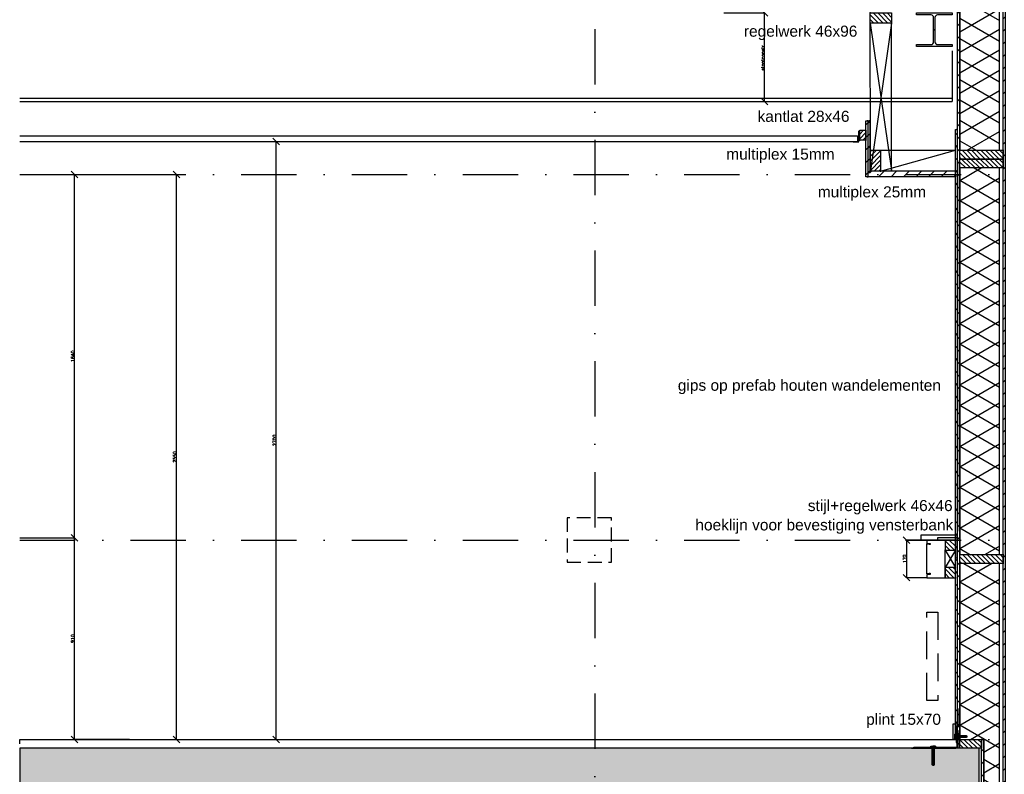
# Model space of a CAD drawing. Extents: x 0 to 317513, y 0 to 193913.
# Tile 63 of 69: x 270657 to 275103, y 102638 to 106045. Entities that reach past the tile are written whole.
import ezdxf
from ezdxf.enums import TextEntityAlignment as Align

# ---------------------------------------------------------------- set-up
doc = ezdxf.new("R2010")
doc.units = 0
doc.header["$LTSCALE"] = 20
doc.header["$MEASUREMENT"] = 0
doc.header["$PDSIZE"] = -1
for name, pattern in [('DASHDOT', [25, 12.5, -6.25, 0, -6.25]), ('DD1', [2.66667, 1.66667, -0.5, 0, -0.5]), ('HIDDEN', [9.375, 6.25, -3.125]), ('HIDDEN2', [4.6875, 3.125, -1.5625])]:
    doc.linetypes.add(name, pattern=pattern)
doc.layers.get('0').update_dxf_attribs({"linetype": 'CONTINUOUS'})
doc.layers.get('DEFPOINTS').update_dxf_attribs({"linetype": 'CONTINUOUS'})
for name, color, linetype in [('A--A21--_F-23-', 9, 'CONTINUOUS'), ('A--A23--_F--3-', 9, 'CONTINUOUS'), ('A--A25--_F--3-', 9, 'CONTINUOUS'), ('A--A42--_F-23-', 9, 'CONTINUOUS'), ('A--L13D3_VLOEREN', 3, 'CONTINUOUS'), ('A--L21--', 3, 'CONTINUOUS'), ('A--L21--_F-23-', 4, 'CONTINUOUS'), ('A--L22DC4_BINNENWAND', 4, 'HIDDEN'), ('A--L23--', 7, 'CONTINUOUS'), ('A--L23--_F--3-', 7, 'CONTINUOUS'), ('A--L25--', 7, 'CONTINUOUS'), ('A--L25--_F-23-', 7, 'CONTINUOUS'), ('A--L28--', 7, 'CONTINUOUS'), ('A--L28--_F--3-', 1, 'CONTINUOUS'), ('A--L28DC1_KONSTRUKTIES', 1, 'HIDDEN2'), ('A--L31--_F--3-', 7, 'CONTINUOUS'), ('A--L31D1_BUITENKOZIJN', 1, 'CONTINUOUS'), ('A--L35--', 7, 'CONTINUOUS'), ('A--L35--_F--3-', 7, 'CONTINUOUS'), ('A--L35--_F-23-', 7, 'CONTINUOUS'), ('A--L35-D2-_PLAFONDS', 2, 'CONTINUOUS'), ('A--L35-D4-_PLAFONDS', 4, 'CONTINUOUS'), ('A--L351-_F-23-', 7, 'CONTINUOUS'), ('A--L42--', 7, 'CONTINUOUS'), ('A--L42--_F-23-', 7, 'CONTINUOUS'), ('A--M$1A-_F123-', 1, 'CONTINUOUS'), ('A--T$1A-_F123_20', 1, 'CONTINUOUS'), ('STRAMIEN', 8, 'DD1'), ('X--LR---_CP', 7, 'CONTINUOUS')]:
    doc.layers.add(name, color=color, linetype=linetype)
doc.styles.add('EB2', font='ARIAL.TTF')
doc.styles.add('MAATLIJN', font='ROMANS')
doc.dimstyles.new('ALFA25', dxfattribs={"dimscale": 0.3, "dimtxt": 50, "dimasz": 100, "dimexe": 0, "dimexo": 0, "dimgap": 2, "dimtad": 1, "dimdec": 0, "dimzin": 0, "dimdsep": 46, "dimtxsty": 'MAATLIJN', "dimblk1": 'OBLIQUE', "dimblk2": 'OBLIQUE', "dimsah": 1, "dimcen": 0, "dimclrd": 1, "dimclre": 1, "dimclrt": 2, "dimadec": 0, "dimazin": 0, "dimtfac": 0.75, "dimtdec": 4, "dimtix": 1, "dimtmove": 2, "dimatfit": 3, "dimldrblk": 'OBLIQUE', "dimfxl": 0, "dimtvp": 1.5, "dimtolj": 1, "dimtzin": 0, "dimarcsym": 0})
pattern_1 = [(45, (0, 0), (-10.6066, 10.6066), [])]

# ---------------------------------------------------------------- blocks, each defined once
blk = doc.blocks.new('*U604')
at = {"layer": 'A--L23--_F--3-', "color": 2, "linetype": 'Continuous'}
blk.add_lwpolyline([(0, 0), (0, 20), (4235.2, 20), (4235.2, 0)], dxfattribs=at)
blk = doc.blocks.new('Q031612A')
at = {"layer": 'A--L35--_F-23-', "color": 1, "linetype": 'Continuous'}
for points in [[(0, 0), (0, 11), (-4.5, 11), (-5, 10.5), (-5, -10.5), (-4.5, -11), (0, -11), (0, -4.7), (-4.5, -4.7), (0, -4.7), (0, -11), (-4.5, -11), (-5, -10.5), (-5, -4.2), (-4.5, -4.7), (-5, -5.2)], [(-5, 4.4), (-4.5, 4.9), (-5, 5.4)], [(-4.5, 4.9), (0, 4.9), (0, -4.7)], [(1.7, 4.5), (0.6, -4.4)], [(0.6, 4.5), (0.6, -4.4)], [(3.2, 4.5), (2.1, -4.4)], [(4.7, 4.5), (3.6, -4.4)], [(6.2, 4.5), (5.1, -4.4)], [(7.7, 4.5), (6.6, -4.4)], [(9.2, 4.5), (8.1, -4.4)], [(10.7, 4.5), (9.6, -4.4)], [(12.3, 4.5), (11.2, -4.4)], [(13.8, 4.5), (12.7, -4.4)], [(15.3, 4.5), (14.2, -4.4)], [(16.8, 4.5), (15.7, -4.4)], [(18.3, 4.5), (17.2, -4.4)], [(19.8, 4.5), (18.7, -4.4)], [(21.3, 4.5), (20.2, -4.4)], [(22.8, 4.5), (21.7, -4.4)], [(24.3, 4.5), (23.2, -4.4)], [(25.9, 4.5), (24.8, -4.4)], [(27.4, 4.5), (26.3, -4.4)], [(28.9, 4.5), (27.8, -4.4)], [(30.4, 4.5), (29.3, -4.4)], [(31.9, 4.5), (30.8, -4.4)], [(33.4, 4.5), (32.3, -4.4)], [(34.9, 4.5), (33.8, -4.4)], [(36.4, 4.5), (35.3, -4.4)], [(37.9, 4.5), (36.8, -4.4)], [(39.5, 4.5), (38.4, -4.4)], [(41, 4.5), (39.9, -4.4)], [(42.5, 4.5), (41.4, -4.4)], [(44, 4.5), (42.9, -4.4)], [(45.5, 4.5), (44.4, -4.4)], [(47, 4.5), (45.9, -4.4)], [(47.6, -2.8), (47.5, -4.1)]]:
    blk.add_lwpolyline(points, dxfattribs=at)
blk.add_lwpolyline([(47.6, 4), (47.1, 4.5), (0, 4.5), (0, -4.4), (47.1, -4.4), (47.6, -3.9)], close=True, dxfattribs=at)
at = {"layer": 'A--L351-_F-23-', "color": 1, "linetype": 'DASHDOT'}
blk.add_lwpolyline([(-7.9, 0), (51.6, 0)], dxfattribs=at)
at = {"layer": 'X--LR---_CP', "color": 1, "linetype": 'DASHDOT'}
blk.add_point((0, 0), dxfattribs=at)
blk.add_point((0, 0), dxfattribs=at)
blk.add_point((0, 0), dxfattribs=at)
blk = doc.blocks.new('Q031612-')
at = {"layer": 'A--L35--_F-23-', "color": 1, "linetype": 'Continuous'}
for points in [[(0, 0), (0, 11), (-4.5, 11), (-5, 10.5), (-5, -10.5), (-4.5, -11), (0, -11), (0, -4.7), (-4.5, -4.7), (0, -4.7), (0, -11), (-4.5, -11), (-5, -10.5), (-5, -4.2), (-4.5, -4.7), (-5, -5.2)], [(-5, 4.4), (-4.5, 4.9), (-5, 5.4)], [(-4.5, 4.9), (0, 4.9), (0, -4.7)], [(34, 4.5), (32.9, -4.4)], [(33, 4.5), (33, -4.4)], [(35.6, 4.5), (34.5, -4.4)], [(37.1, 4.5), (36, -4.4)], [(38.6, 4.5), (37.5, -4.4)], [(40.1, 4.5), (39, -4.4)], [(41.6, 4.5), (40.5, -4.4)], [(43.1, 4.5), (42, -4.4)], [(44.6, 4.5), (43.5, -4.4)], [(46.1, 4.5), (45, -4.4)], [(47.6, 4.5), (46.5, -4.4)], [(49.2, 4.5), (48.1, -4.4)], [(50.7, 4.5), (49.6, -4.4)], [(52.2, 4.5), (51.1, -4.4)], [(53.7, 4.5), (52.6, -4.4)], [(55.2, 4.5), (54.1, -4.4)], [(56.7, 4.5), (55.6, -4.4)], [(58.2, 4.5), (57.1, -4.4)], [(59.7, 4.5), (58.6, -4.4)], [(61.3, 4.5), (60.2, -4.4)], [(62.8, 4.5), (61.7, -4.4)], [(64.3, 4.5), (63.2, -4.4)], [(65.8, 4.5), (64.7, -4.4)], [(67.3, 4.5), (66.2, -4.4)], [(68.8, 4.5), (67.7, -4.4)], [(70.3, 4.5), (69.2, -4.4)], [(71.8, 4.5), (70.7, -4.4)], [(73.3, 4.5), (72.2, -4.4)], [(74.9, 4.5), (73.8, -4.4)], [(76.4, 4.5), (75.3, -4.4)], [(77.9, 4.5), (76.8, -4.4)], [(79.4, 4.5), (78.3, -4.4)], [(80, -2.8), (79.8, -4.1)]]:
    blk.add_lwpolyline(points, dxfattribs=at)
blk.add_lwpolyline([(80, 4), (79.5, 4.5), (0, 4.5), (0, -4.4), (79.5, -4.4), (80, -3.9)], close=True, dxfattribs=at)
at = {"layer": 'A--L351-_F-23-', "color": 1, "linetype": 'DASHDOT'}
blk.add_lwpolyline([(-7.9, 0), (84, 0)], dxfattribs=at)
at = {"layer": 'X--LR---_CP', "color": 1, "linetype": 'DASHDOT'}
blk.add_point((0, 0), dxfattribs=at)
blk.add_point((0, 0), dxfattribs=at)
blk.add_point((0, 0), dxfattribs=at)
blk = doc.blocks.new('Q031611-')
at = {"layer": 'A--L35--_F-23-', "color": 1, "linetype": 'Continuous'}
for points in [[(5, 5.4), (5, 10.5), (4.5, 11), (0.5, 11), (0, 10.5), (0, 5.4), (0.5, 4.9), (4.5, 4.9), (5, 5.4), (5, 4.4), (4.5, 4.9), (5, 4.4), (5, -4.2), (4.5, -4.7), (0.5, -4.7), (0, -5.2), (0, -10.5), (0.5, -11), (4.5, -11), (5, -10.5), (5, -4.2), (4.5, -4.7), (5, -5.2), (4.5, -4.7), (0.5, -4.7), (0, -4.2), (0, -5.2), (0, 4.4), (0.5, 4.9), (0, 5.4), (0, 4.4)], [(0, 4.4), (0, -4.7)]]:
    blk.add_lwpolyline(points, dxfattribs=at)
at = {"layer": 'X--LR---_CP', "color": 1, "linetype": 'Continuous'}
blk.add_point((0, 0), dxfattribs=at)
blk.add_point((0, 0), dxfattribs=at)
blk.add_point((0, 0), dxfattribs=at)
blk = doc.blocks.new('_OBLIQUE')
at = {"color": 0, "linetype": 'ByBlock'}
blk.add_line((-0.5, -0.5), (0.5, 0.5), dxfattribs=at)
blk = doc.blocks.new('*D201')
at = {"color": 1, "linetype": 'ByBlock'}
for p, q in [((206153.7, 105345.9), (206862.3, 105345.9)), ((206862.3, 102795.9), (206862.3, 105345.9)), ((206649.4, 102795.9), (206862.3, 102795.9))]:
    blk.add_line(p, q, dxfattribs=at)
at = {"layer": 'DEFPOINTS', "color": 0, "linetype": 'ByBlock'}
for p in [(206153.7, 105345.9), (206862.3, 105345.9), (206649.4, 102795.9)]:
    blk.add_point(p, dxfattribs=at)
at = {"color": 1, "linetype": 'ByBlock', "xscale": 30, "yscale": 30, "zscale": 30}
for p, rotation in [((206862.3, 105345.9), 90), ((206862.3, 102795.9), 270)]:
    blk.add_blockref('_OBLIQUE', p, dxfattribs=dict(at, rotation=rotation))
at = {"color": 2, "linetype": 'ByBlock', "insert": (206854.2, 104070.9), "char_height": 15, "attachment_point": 5, "rotation": 90, "style": 'MAATLIJN'}
blk.add_mtext('\\A1;2550', dxfattribs=at)
blk = doc.blocks.new('*D202')
at = {"color": 1, "linetype": 'ByBlock'}
for p, q in [((206153.7, 103705.9), (206401.2, 103705.9)), ((206401.2, 102795.9), (206401.2, 103705.9)), ((206649.4, 102795.9), (206401.2, 102795.9))]:
    blk.add_line(p, q, dxfattribs=at)
at = {"layer": 'DEFPOINTS', "color": 0, "linetype": 'ByBlock'}
for p in [(206153.7, 103705.9), (206401.2, 103705.9), (206649.4, 102795.9)]:
    blk.add_point(p, dxfattribs=at)
at = {"color": 1, "linetype": 'ByBlock', "xscale": 30, "yscale": 30, "zscale": 30}
for p, rotation in [((206401.2, 103705.9), 90), ((206401.2, 102795.9), 270)]:
    blk.add_blockref('_OBLIQUE', p, dxfattribs=dict(at, rotation=rotation))
at = {"color": 2, "linetype": 'ByBlock', "insert": (206393.1, 103250.9), "char_height": 15, "attachment_point": 5, "rotation": 90, "style": 'MAATLIJN'}
blk.add_mtext('\\A1;910', dxfattribs=at)
blk = doc.blocks.new('*D203')
at = {"color": 1, "linetype": 'ByBlock'}
for p, q in [((206168.7, 105345.9), (206401.2, 105345.9)), ((206401.2, 103705.9), (206401.2, 105345.9)), ((206153.7, 103705.9), (206401.2, 103705.9))]:
    blk.add_line(p, q, dxfattribs=at)
at = {"layer": 'DEFPOINTS', "color": 0, "linetype": 'ByBlock'}
for p in [(206168.7, 105345.9), (206401.2, 105345.9), (206153.7, 103705.9)]:
    blk.add_point(p, dxfattribs=at)
at = {"color": 1, "linetype": 'ByBlock', "xscale": 30, "yscale": 30, "zscale": 30}
for p, rotation in [((206401.2, 105345.9), 90), ((206401.2, 103705.9), 270)]:
    blk.add_blockref('_OBLIQUE', p, dxfattribs=dict(at, rotation=rotation))
at = {"color": 2, "linetype": 'ByBlock', "insert": (206393.1, 104525.9), "char_height": 15, "attachment_point": 5, "rotation": 90, "style": 'MAATLIJN'}
blk.add_mtext('\\A1;1640', dxfattribs=at)
blk = doc.blocks.new('*D204')
at = {"color": 1, "linetype": 'ByBlock'}
for p, q in [((206153.7, 105495.9), (207312.5, 105495.9)), ((207312.5, 102795.9), (207312.5, 105495.9)), ((207019, 102795.9), (207312.5, 102795.9))]:
    blk.add_line(p, q, dxfattribs=at)
at = {"layer": 'DEFPOINTS', "color": 0, "linetype": 'ByBlock'}
for p in [(206153.7, 105495.9), (207312.5, 105495.9), (207019, 102795.9)]:
    blk.add_point(p, dxfattribs=at)
at = {"color": 1, "linetype": 'ByBlock', "xscale": 30, "yscale": 30, "zscale": 30}
for p, rotation in [((207312.5, 105495.9), 90), ((207312.5, 102795.9), 270)]:
    blk.add_blockref('_OBLIQUE', p, dxfattribs=dict(at, rotation=rotation))
at = {"color": 2, "linetype": 'ByBlock', "insert": (207304.4, 104145.9), "char_height": 15, "attachment_point": 5, "rotation": 90, "style": 'MAATLIJN'}
blk.add_mtext('\\A1;2700', dxfattribs=at)
blk = doc.blocks.new('*U602')
at = {"layer": 'A--A42--_F-23-', "linetype": 'Continuous'}
h = blk.add_hatch(dxfattribs=at)
h.set_pattern_fill('ALFALINE', color=256, scale=40, style=0)
h.set_pattern_definition([(45, (-274886.83, -102795.898), (-28.284271, 28.284271), [])])
h.paths.add_polyline_path([(0, 0), (-5, 0), (-5, 2753.2), (0, 2753.2), (5, 2753.2), (5, 0)])
at = {"layer": 'A--L42--_F-23-', "color": 2, "linetype": 'Continuous'}
for points in [[(0, 0), (-5, 0), (-5, 2753.2), (0, 2753.2)], [(0, 0), (5, 0), (5, 2753.2), (0, 2753.2)]]:
    blk.add_lwpolyline(points, dxfattribs=at)
blk = doc.blocks.new('*D207')
at = {"color": 1, "linetype": 'ByBlock'}
for p, q in [((273835.9, 106075.9), (274020.5, 106075.9)), ((274020.5, 105675.9), (274020.5, 106075.9)), ((273835.9, 105675.9), (274020.5, 105675.9))]:
    blk.add_line(p, q, dxfattribs=at)
at = {"layer": 'DEFPOINTS', "color": 0, "linetype": 'ByBlock'}
for p in [(273835.9, 106075.9), (274020.5, 106075.9), (273835.9, 105675.9)]:
    blk.add_point(p, dxfattribs=at)
at = {"color": 1, "linetype": 'ByBlock', "xscale": 30, "yscale": 30, "zscale": 30}
for p, rotation in [((274020.5, 106075.9), 90), ((274020.5, 105675.9), 270)]:
    blk.add_blockref('_OBLIQUE', p, dxfattribs=dict(at, rotation=rotation))
at = {"color": 2, "linetype": 'ByBlock', "insert": (274012.4, 105875.9), "char_height": 15, "attachment_point": 5, "rotation": 90, "style": 'MAATLIJN'}
blk.add_mtext('\\A1;staatconstr.', dxfattribs=at)
blk = doc.blocks.new('Q020283-')
at = {"layer": 'A--A25--_F--3-'}
h = blk.add_hatch(dxfattribs=at)
h.set_pattern_fill('ALFALINE', color=256, scale=15, style=0, pattern_type=2)
h.set_pattern_definition(pattern_1)
h.paths.add_polyline_path([(0, 0), (0, 96), (46, 96), (46, 0)])
at = {"layer": 'A--L25--_F-23-', "color": 2, "linetype": 'Continuous'}
blk.add_lwpolyline([(0, 0), (0, 96), (46, 96), (46, 0)], close=True, dxfattribs=at)
at = {"layer": 'X--LR---_CP'}
for p in [(0, 0), (0, 0), (46, 0)]:
    blk.add_point(p, dxfattribs=at)
blk = doc.blocks.new('Q020259-')
at = {"layer": 'A--A25--_F--3-'}
h = blk.add_hatch(dxfattribs=at)
h.set_pattern_fill('ALFALINE', color=256, scale=15, style=0, pattern_type=2)
h.set_pattern_definition(pattern_1)
h.paths.add_polyline_path([(0, 0), (0, 46), (28, 46), (28, 0)])
at = {"layer": 'A--L25--_F-23-', "color": 2, "linetype": 'Continuous'}
blk.add_lwpolyline([(0, 0), (0, 46), (28, 46), (28, 0)], close=True, dxfattribs=at)
at = {"layer": 'X--LR---_CP'}
for p in [(0, 0), (0, 0), (28, 0)]:
    blk.add_point(p, dxfattribs=at)
blk = doc.blocks.new('Q020491-')
at = {"layer": 'A--L28--_F--3-', "color": 4, "linetype": 'Continuous'}
blk.add_lwpolyline([(80, -76), (-80, -76), (-80, -67), (-15, -67, 0.414214), (-3, -55), (-3, 55, 0.414214), (-15, 67), (-80, 67), (-80, 76), (80, 76), (80, 67), (15, 67, 0.414214), (3, 55), (3, -55, 0.414214), (15, -67), (80, -67)], format="xyb", close=True, dxfattribs=at)
at = {"layer": 'X--LR---_CP'}
for p in [(-3, 0), (0, 0), (3, 0)]:
    blk.add_point(p, dxfattribs=at)
blk = doc.blocks.new('*U600')
at = {"layer": 'A--A42--_F-23-', "linetype": 'Continuous'}
h = blk.add_hatch(dxfattribs=at)
h.set_pattern_fill('ALFALINE', color=256, scale=40, style=0)
h.set_pattern_definition([(45, (-275102.83, -101910.898), (-28.284271, 28.284271), [])])
h.paths.add_polyline_path([(0, 0), (-5, 0), (-5, 5181.5), (0, 5181.5), (5, 5181.5), (5, 0)])
at = {"layer": 'A--L42--_F-23-', "color": 2, "linetype": 'Continuous'}
for points in [[(0, 0), (-5, 0), (-5, 5181.5), (0, 5181.5)], [(0, 0), (5, 0), (5, 5181.5), (0, 5181.5)]]:
    blk.add_lwpolyline(points, dxfattribs=at)
blk = doc.blocks.new('NH40_196')
at = {"layer": 'A--A25--_F--3-'}
h = blk.add_hatch(dxfattribs=at)
h.set_pattern_fill('ALFALINE', color=256, scale=15, style=0, pattern_type=2)
h.set_pattern_definition([(45, (-6, 0), (-10.6066, 10.6066), [])])
h.paths.add_polyline_path([(0, 0), (0, 196), (40, 196), (40, 0)])
at = {"layer": 'A--L25--_F-23-', "color": 2, "linetype": 'Continuous'}
blk.add_lwpolyline([(0, 0), (0, 196), (40, 196), (40, 0)], close=True, dxfattribs=at)
at = {"layer": 'X--LR---_CP'}
for p in [(0, 0), (0, 0), (40, 0)]:
    blk.add_point(p, dxfattribs=at)
blk = doc.blocks.new('*U597')
at = {"layer": 'A--A42--_F-23-', "linetype": 'Continuous'}
h = blk.add_hatch(dxfattribs=at)
h.set_pattern_fill('ALFALINE', color=256, scale=40, style=0)
h.set_pattern_definition([(45, (-275004.69, -101910.906), (-28.284271, 28.284271), [])])
h.paths.add_polyline_path([(0, 0), (-5, 0), (-5, 885), (0, 885), (5, 885), (5, 0)])
at = {"layer": 'A--L42--_F-23-', "color": 2, "linetype": 'Continuous'}
for points in [[(0, 0), (-5, 0), (-5, 885), (0, 885)], [(0, 0), (5, 0), (5, 885), (0, 885)]]:
    blk.add_lwpolyline(points, dxfattribs=at)
blk = doc.blocks.new('*U591')
at = {"layer": 'A--A42--_F-23-', "linetype": 'Continuous'}
h = blk.add_hatch(dxfattribs=at)
h.set_pattern_fill('ALFALINE', color=256, scale=40, style=0)
h.set_pattern_definition([(45, (-274896.83, -102775.898), (-28.284271, 28.284271), [])])
h.paths.add_polyline_path([(0, 0), (-5, 0), (-5, 4316.5), (0, 4316.5), (5, 4316.5), (5, 0)])
at = {"layer": 'A--L42--_F-23-', "color": 2, "linetype": 'Continuous'}
for points in [[(0, 0), (-5, 0), (-5, 4316.5), (0, 4316.5)], [(0, 0), (5, 0), (5, 4316.5), (0, 4316.5)]]:
    blk.add_lwpolyline(points, dxfattribs=at)
blk = doc.blocks.new('Q020261-')
at = {"layer": 'A--A25--_F--3-'}
h = blk.add_hatch(dxfattribs=at)
h.set_pattern_fill('ALFALINE', color=256, scale=15, style=0, pattern_type=2)
h.set_pattern_definition(pattern_1)
h.paths.add_polyline_path([(0, 0), (0, 46), (46, 46), (46, 0)])
at = {"layer": 'A--L25--_F-23-', "color": 2, "linetype": 'Continuous'}
blk.add_lwpolyline([(0, 0), (0, 46), (46, 46), (46, 0)], close=True, dxfattribs=at)
at = {"layer": 'X--LR---_CP'}
for p in [(0, 0), (0, 0), (46, 0)]:
    blk.add_point(p, dxfattribs=at)
blk = doc.blocks.new('*U585')
at = {"layer": 'A--A42--_F-23-', "linetype": 'Continuous'}
h = blk.add_hatch(dxfattribs=at)
h.set_pattern_fill('ALFALINE', color=256, scale=40, style=0)
h.set_pattern_definition([(45, (-274881.83, -105348.398), (-28.284271, 28.284271), [])])
h.paths.add_polyline_path([(0, 0), (0, -12.5), (-394, -12.5), (-389, 0), (-384, 12.5), (0, 12.5)])
at = {"layer": 'A--L42--_F-23-', "color": 2, "linetype": 'Continuous'}
for points in [[(0, 0), (0, -12.5), (-394, -12.5), (-394, -12.5)], [(0, 0), (0, 12.5), (-384, 12.5), (-384, 12.5)]]:
    blk.add_lwpolyline(points, dxfattribs=at)
blk = doc.blocks.new('*U584')
at = {"layer": 'A--A42--_F-23-', "linetype": 'Continuous'}
h = blk.add_hatch(dxfattribs=at)
h.set_pattern_fill('ALFALINE', color=256, scale=40, style=0)
h.set_pattern_definition([(45, (-274492.836, -105348.398), (-28.284271, 28.284271), [])])
h.paths.add_polyline_path([(0, 0), (-5, -12.5), (-5, 240.4), (0, 240.4), (5, 240.4), (5, 12.5)])
at = {"layer": 'A--L42--_F-23-', "color": 2, "linetype": 'Continuous'}
for points in [[(-5, -12.5), (-5, -12.5), (-5, 240.4), (0, 240.4)], [(5, 12.5), (5, 12.5), (5, 240.4), (0, 240.4)]]:
    blk.add_lwpolyline(points, dxfattribs=at)
blk = doc.blocks.new('*U583')
at = {"layer": 'A--A42--_F-23-', "linetype": 'Continuous'}
h = blk.add_hatch(dxfattribs=at)
h.set_pattern_fill('ALFALINE', color=256, scale=40, style=0)
h.set_pattern_definition([(45, (-274482.81, -105335.898), (-28.284271, 28.284271), [])])
h.paths.add_polyline_path([(0, 0), (-5, 0), (-5, 252.9), (0, 252.9), (5, 252.9), (5, 0)])
at = {"layer": 'A--L42--_F-23-', "color": 2, "linetype": 'Continuous'}
for points in [[(0, 0), (-5, 0), (-5, 252.9), (0, 252.9)], [(0, 0), (5, 0), (5, 252.9), (0, 252.9)]]:
    blk.add_lwpolyline(points, dxfattribs=at)
blk = doc.blocks.new('*D267')
at = {"color": 1, "linetype": 'ByBlock'}
for p, q in [((210225, 103695.9), (210158.2, 103695.9)), ((210158.2, 103695.9), (210158.2, 103525.9)), ((210250, 103525.9), (210158.2, 103525.9))]:
    blk.add_line(p, q, dxfattribs=at)
at = {"layer": 'DEFPOINTS', "color": 0, "linetype": 'ByBlock'}
for p in [(210225, 103695.9), (210158.2, 103525.9), (210250, 103525.9)]:
    blk.add_point(p, dxfattribs=at)
at = {"color": 1, "linetype": 'ByBlock', "xscale": 30, "yscale": 30, "zscale": 30}
for p, rotation in [((210158.2, 103695.9), 90), ((210158.2, 103525.9), 270)]:
    blk.add_blockref('_OBLIQUE', p, dxfattribs=dict(at, rotation=rotation))
at = {"color": 2, "linetype": 'ByBlock', "insert": (210150.1, 103610.9), "char_height": 15, "attachment_point": 5, "rotation": 90, "style": 'MAATLIJN'}
blk.add_mtext('\\A1;170', dxfattribs=at)
blk = doc.blocks.new('Q020559-')
at = {"layer": 'A--L28--_F--3-', "color": 4, "linetype": 'Continuous'}
blk.add_lwpolyline([(0, 0), (0, 90), (8, 90, -0.414214), (10, 88), (10, 13.5, 0.414214), (13.5, 10), (88, 10, -0.414214), (90, 8), (90, 0)], format="xyb", close=True, dxfattribs=at)
at = {"layer": 'X--LR---_CP', "color": 4, "linetype": 'Continuous'}
blk.add_point((0, 0), dxfattribs=at)

msp = doc.modelspace()

# ---------------------------------------------------------------- hatches: boundary and pattern name
at = {"layer": 'A--A21--_F-23-'}
h = msp.add_hatch(dxfattribs=at)
h.set_pattern_fill('ALFAISO', color=256, scale=80, angle=270, style=0, pattern_type=2)
h.set_pattern_definition([(330, (204955.69, 2514.37), (40, 69.28203), []), (30, (204955.69, 2514.37), (-40, 69.28203), [])])
h.paths.add_polyline_path([(274901.83, 105455.9), (275081.83, 105455.9), (275081.83, 106107.08), (274901.83, 106107.08)])
h = msp.add_hatch(dxfattribs=at)
h.set_pattern_fill('ALFAISO', color=256, scale=80, angle=270, style=0, pattern_type=2)
h.set_pattern_definition([(330, (203462.59, 1258.58), (40, 69.28203), []), (30, (203462.59, 1258.58), (-40, 69.28203), [])])
h.paths.add_polyline_path([(274901.83, 103629.73), (275081.83, 103629.85), (275081.83, 105375.9), (274901.83, 105375.9), (274901.83, 104054.47)])
h = msp.add_hatch(dxfattribs=at)
h.set_pattern_fill('ALFAISO', color=256, scale=80, angle=270, style=0, pattern_type=2)
h.set_pattern_definition([(330, (203462.59, 3e-11), (40, 69.28203), []), (30, (203462.59, 3e-11), (-40, 69.28203), [])])
h.paths.add_polyline_path([(275009.69, 101970.88), (275081.83, 101970.88), (275081.83, 103589.85), (274901.83, 103589.85), (274901.83, 102795.9), (275009.69, 102795.9)])
at = {"layer": 'A--A23--_F--3-'}
h = msp.add_hatch(dxfattribs=at)
h.set_pattern_fill('ALFABET', color=256, scale=20, angle=1, style=0, pattern_type=2)
h.set_pattern_definition([(46, (196734.2, 7000), (-86.32078, 83.359), []), (51, (196734.2, 7000), (143.64922, -10.04493), [15, -165]), (356, (196734.2, 7000), (-30.37155, 149.9312), [12, -132]), (101.4514, (196746.17, 6999.16), (113.27778, 139.88618), [12.74804, -140.22842]), (47.1842, (196733.5, 7040), (213.99344, -29.37358), [22.5, -247.5]), (97.6356, (196751.34, 7037.55), (183.50393, 198.05632), [19.12206, -210.3426]), (352.1842, (196733.5, 7040), (183.50378, 198.05647), [18, -198]), (22, (196753.68, 7030.34), (120.76856, -78.42802), [15, -165]), (327, (196753.68, 7030.34), (46.12453, 145.8572), [12, -132]), (72.4514, (196763.74, 7023.81), (166.89315, 67.42906), [12.74804, -140.22842]), (38.5, (196734.203, 7000), (1.26964, 66.611074), [0, -130.4, 0, -134, 0, -132.5]), (8.5, (196734.2, 7000), (51.229207, 79.788568), [0, -76.4, 0, -127.4, 0, -50.5]), (328.5, (196689.61, 6999.22), (106.826954, -2.64699), [0, -50, 0, -156, 0, -207]), (318.5, (196669.61, 6998.87), (116.270055, 22.05355), [0, -65, 0, -103.6, 0, -147]), (318.5, (196669.61, 6998.87), (116.270055, 22.05355), [0, -65, 0, -103.6, 0, -147])])
h.paths.add_polyline_path([(270656.59, 102505.9), (274989.69, 102505.9), (274989.69, 102755.9), (270656.59, 102755.9)])

# ---------------------------------------------------------------- linework, layer by layer
at = {"layer": 'A--L13D3_VLOEREN'}
for p, q in [((274889.83, 102759.9), (274889.83, 102835.9)), ((274889.83, 102835.9), (274893.83, 102835.9)), ((274893.83, 102755.9), (274893.83, 102835.9)), ((274683.83, 102755.9), (274883.83, 102755.9)), ((274693.83, 102755.9), (274693.83, 102759.9)), ((274693.83, 102759.9), (274889.83, 102759.9))]:
    msp.add_line(p, q, dxfattribs=at)
msp.add_lwpolyline([(274888.83, 102781.9), (274888.83, 102850.24), (274901.83, 102863.24), (274901.83, 102933.24), (274897.83, 102933.24), (274897.83, 102864.9), (274884.83, 102851.9), (274884.83, 102781.9)], close=True, dxfattribs=at)
at = {"layer": 'A--L21--'}
for points in [[(274901.83, 105455.9), (275081.83, 105455.9), (275081.83, 106107.08), (274901.83, 106107.08), (274901.83, 105455.9), (274901.83, 105455.9), (274901.83, 105455.9)], [(274901.83, 103629.73), (275081.83, 103629.85), (275081.83, 105375.9), (274901.83, 105375.9), (274901.83, 104054.47), (274901.83, 104054.47), (274901.83, 103629.73)], [(275009.69, 101970.88), (275081.83, 101970.88), (275081.83, 103589.85), (274901.83, 103589.85), (274901.83, 102795.9), (275009.69, 102795.9), (275009.69, 101970.88)]]:
    msp.add_lwpolyline(points, close=True, dxfattribs=at)
at = {"layer": 'A--L21--_F-23-', "linetype": 'Continuous'}
msp.add_lwpolyline([(270656.59, 102505.9), (274989.69, 102505.9), (274989.69, 102755.9), (270656.59, 102755.9)], close=True, dxfattribs=at)
at = {"layer": 'A--L22DC4_BINNENWAND'}
for points in [[(274762.83, 103545.9), (274767.83, 103545.9), (274767.83, 103540.9), (274752.83, 103540.9), (274752.83, 103525.9), (274835.83, 103525.9), (274835.83, 103695.9), (274752.83, 103695.9), (274752.83, 103680.9), (274767.83, 103680.9), (274767.83, 103675.9), (274762.83, 103675.9)], [(274762.83, 103545.9), (274767.83, 103545.9), (274767.83, 103540.9), (274752.83, 103540.9), (274752.83, 103525.9), (274835.83, 103525.9), (274835.83, 103695.9), (274752.83, 103695.9), (274752.83, 103680.9), (274767.83, 103680.9), (274767.83, 103675.9), (274762.83, 103675.9)], [(274762.83, 103543.4), (274752.83, 103543.4), (274752.83, 103640.9), (274752.83, 103678.4), (274762.83, 103678.4)], [(274762.83, 103543.4), (274752.83, 103543.4), (274752.83, 103640.9), (274752.83, 103678.4), (274762.83, 103678.4)]]:
    msp.add_lwpolyline(points, dxfattribs=at)
msp.add_lwpolyline([(274752.83, 103370.9), (274802.83, 103370.9), (274802.83, 102970.9), (274752.83, 102970.9)], close=True, dxfattribs=at)
at = {"layer": 'A--L23--'}
msp.add_lwpolyline([(274881.83, 102795.9), (274871.83, 102795.9), (274871.83, 102865.9), (274881.83, 102865.9)], close=True, dxfattribs=at)
at = {"layer": 'A--L28--', "linetype": 'Continuous'}
msp.add_line((274866.83, 105904.43), (274866.83, 105675.9), dxfattribs=at)
for points in [[(270656.59, 105690.9), (274866.83, 105690.9)], [(270656.59, 105675.9), (274866.83, 105675.9)]]:
    msp.add_lwpolyline(points, dxfattribs=at)
at = {"layer": 'A--L28DC1_KONSTRUKTIES'}
msp.add_lwpolyline([(273128.46, 103595.9), (273328.46, 103595.9), (273328.46, 103795.9), (273128.46, 103795.9)], close=True, dxfattribs=at)
at = {"layer": 'A--L31--_F--3-', "color": 2, "linetype": 'Continuous'}
msp.add_line((274972.83, 105394.83), (274972.83, 105394.83), dxfattribs=at)
msp.add_line((274972.83, 105394.83), (274972.83, 105394.83), dxfattribs=at)
msp.add_line((274972.83, 105394.83), (274972.83, 105394.83), dxfattribs=at)
msp.add_line((274972.83, 105394.83), (274972.83, 105394.83), dxfattribs=at)
at = {"layer": 'A--L31D1_BUITENKOZIJN'}
for p, q in [((274497.86, 105445.75), (274497.79, 106029.9)), ((274497.79, 106029.9), (274593.84, 105363.9)), ((274593.79, 106029.9), (274497.86, 105363.9)), ((274593.84, 105363.9), (274593.79, 106029.9)), ((274497.86, 105456.9), (274881.83, 105456.89)), ((274543.86, 105360.9), (274881.83, 105456.9)), ((274891.83, 105409.83), (274891.83, 103736.47)), ((274881.83, 103649.9), (274835.83, 103571.9)), ((274835.83, 103649.9), (274881.83, 103571.9))]:
    msp.add_line(p, q, dxfattribs=at)
at = {"layer": 'A--L35--_F--3-', "color": 3, "linetype": 'Continuous'}
msp.add_lwpolyline([(274727.83, 103695.9), (274727.83, 103719.9), (274881.83, 103719.9), (274881.83, 103695.9)], close=True, dxfattribs=at)
at = {"layer": 'A--L35-D2-_PLAFONDS'}
for p, q in [((270656.59, 105520.9), (274439.23, 105520.9)), ((274439.23, 105520.9), (274439.23, 105495.9)), ((270656.59, 105495.9), (274439.23, 105495.9))]:
    msp.add_line(p, q, dxfattribs=at)
at = {"layer": 'A--L35-D4-_PLAFONDS'}
for p, q in [((274445.59, 105493.88), (274445.59, 105543.88)), ((274420.59, 105493.88), (274445.59, 105493.88))]:
    msp.add_line(p, q, dxfattribs=at)
at = {"layer": 'STRAMIEN', "linetype": 'DASHDOT'}
for p, q in [((273253.5, 108003.71), (273253.5, 88385.65)), ((270656.59, 105345.9), (276142.8, 105345.9)), ((270656.59, 103695.9), (276142.8, 103695.9)), ((270656.59, 102795.9), (276142.8, 102795.9))]:
    msp.add_line(p, q, dxfattribs=at)

# ---------------------------------------------------------------- block references
at = {"layer": 'A--L23--'}
msp.add_blockref('*U604', (270656.59, 102775.9), dxfattribs=at)
at = {"layer": 'A--L25--'}
for name, p, rotation in [('Q020283-', (274497.79, 106075.9), 270), ('NH40_196', (275097.83, 105415.9), 90), ('NH40_196', (275097.83, 105375.9), 90), ('NH40_196', (275097.83, 103589.85), 90)]:
    msp.add_blockref(name, p, dxfattribs=dict(at, rotation=rotation))
for name, p in [('Q020259-', (274449.81, 105500.9)), ('Q020259-', (274449.81, 105500.9)), ('Q020283-', (274497.86, 105360.9))]:
    msp.add_blockref(name, p, dxfattribs=at)
at = {"layer": 'A--L25--', "extrusion": (0, 0, -1), "zscale": -1}
for p in [(-274881.83, 103649.9), (-274881.83, 103649.9), (-274881.83, 103525.9), (-274881.83, 103525.9)]:
    msp.add_blockref('Q020261-', p, dxfattribs=at)
at = {"layer": 'A--L25--', "yscale": 0.5, "rotation": 90}
msp.add_blockref('NH40_196', (274999.83, 102755.9), dxfattribs=at)
at = {"layer": 'A--L28--'}
msp.add_blockref('Q020491-', (274786.83, 105999.9), dxfattribs=at)
at = {"layer": 'A--L28--', "xscale": -1, "rotation": 90}
msp.add_blockref('Q020559-', (274891.83, 103705.9), dxfattribs=at)
at = {"layer": 'A--L35--', "xscale": -1}
for name, p, rotation in [('Q031612A', (274884.83, 102809.4), 180), ('Q031612-', (274781.83, 102759.9), 89.99999999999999)]:
    msp.add_blockref(name, p, dxfattribs=dict(at, rotation=rotation))
at = {"layer": 'A--L35--'}
msp.add_blockref('Q031611-', (274893.83, 102809.4), dxfattribs=at)
at = {"layer": 'A--L42--'}
for name, p in [('*U591', (274896.83, 102775.9)), ('*U600', (275102.83, 101910.9)), ('*U583', (274482.81, 105335.9)), ('*U584', (274492.84, 105348.4)), ('*U602', (274886.83, 102795.9)), ('*U585', (274881.83, 105348.4)), ('*U597', (275004.69, 101910.91))]:
    msp.add_blockref(name, p, dxfattribs=at)

# ---------------------------------------------------------------- texts
at = {"layer": 'A--T$1A-_F123_20', "style": 'EB2'}
for s, p in [('regelwerk 46x96', (274439.28, 105968.59)), ('kantlat 28x46', (274403.77, 105584.16)), ('multiplex 15mm', (274336.31, 105413.56)), ('multiplex 25mm', (274749.54, 105243.12)), ('gips op prefab houten wandelementen', (274816.74, 104369.96)), ('stijl+regelwerk 46x46', (274869.52, 103826.56)), ('hoeklijn voor bevestiging vensterbank', (274872.45, 103739.36)), ('plint 15x70', (274816.74, 102861.65))]:
    msp.add_text(s, height=50, dxfattribs=at).set_placement(p, align=Align.RIGHT)

# ---------------------------------------------------------------- dimensions: what is measured, and where the dimension line sits
at = {"layer": 'A--M$1A-_F123-'}
dim = msp.add_linear_dim(base=(274020.46, 106075.9), p1=(273835.91, 105675.9), p2=(273835.91, 106075.9), angle=90, text='staatconstr.', dimstyle='ALFA25', override={"dimscale": 0.3}, dxfattribs=at)
dim.commit()
dim.dimension.update_dxf_attribs({"geometry": '*D207', "text_midpoint": (274012.36, 105875.9)})
for base, p1, p2, picture, middle in [((271815.32, 105495.9), (271521.8, 102795.9), (270656.59, 105495.9), '*D204', (271807.22, 104145.9)), ((271365.15, 105345.9), (271152.21, 102795.9), (270656.59, 105345.9), '*D201', (271357.05, 104070.9)), ((270904.05, 105345.9), (270656.59, 103705.9), (270671.59, 105345.9), '*D203', (270895.95, 104525.9)), ((270904.05, 103705.9), (271152.21, 102795.9), (270656.59, 103705.9), '*D202', (270895.95, 103250.9)), ((274661.08, 103525.9), (274727.83, 103695.9), (274752.83, 103525.9), '*D267', (274652.98, 103610.9))]:
    dim = msp.add_linear_dim(base=base, p1=p1, p2=p2, angle=90, dimstyle='ALFA25', dxfattribs=at)
    dim.commit()
    dim.dimension.update_dxf_attribs({"geometry": picture, "text_midpoint": middle, "insert": (64502.85, 0)})

doc.saveas('drawing.dxf')
